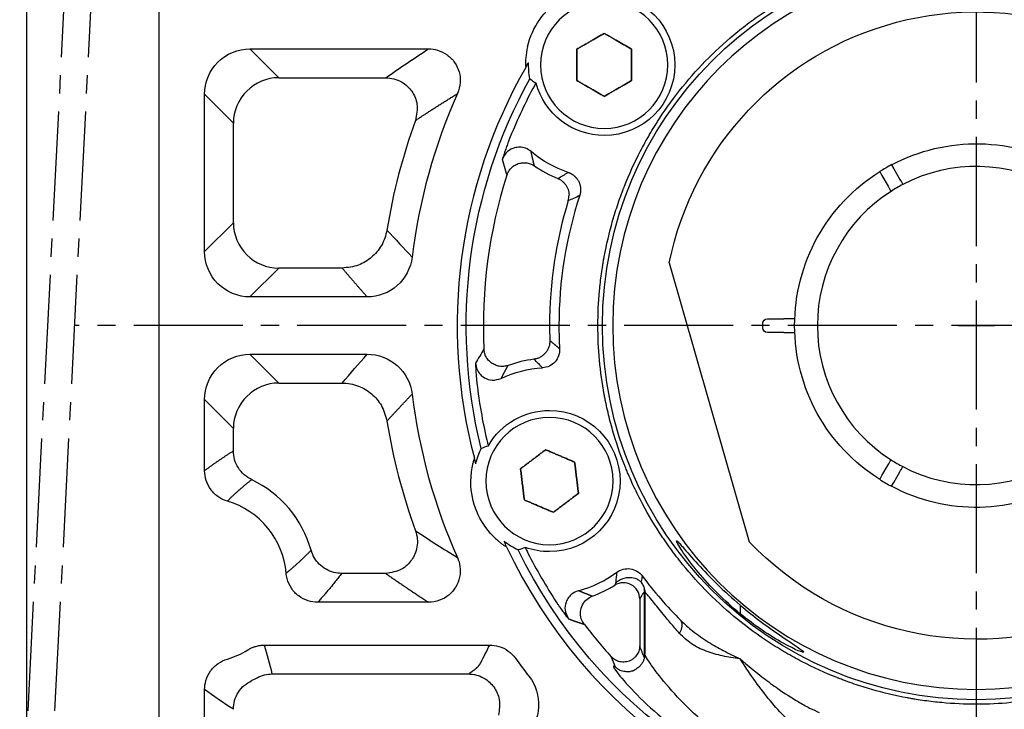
# Model space of a CAD drawing. Header units: millimetres. Extents: x 0 to 1136, y 0 to 802.
# Tile 4 of 19: x 67 to 175, y 435 to 511. Entities that reach past the tile are written whole.
import ezdxf

# ---------------------------------------------------------------- set-up
doc = ezdxf.new("R2010")
doc.units = ezdxf.units.MM
doc.linetypes.add('点画线', pattern=[18, 12, -2, 2, -2])
doc.layers.add('6文字层', color=3, linetype='Continuous')
doc.layers.add('7中心线层', color=7, linetype='点画线')
for name, color, linetype, lineweight in [('图框_外框线', 7, 'Continuous', 18), ('尺寸线', 7, 'Continuous', 25), ('粗实线', 7, 'Continuous', 40)]:
    doc.layers.add(name, color=color, linetype=linetype, lineweight=lineweight)
doc.styles.add('工程字', font='gbenor.shx', dxfattribs={"bigfont": 'gbcbig.shx'})
doc.dimstyles.new('DIMSTYLE_17', dxfattribs={"dimtxt": 8, "dimasz": 12, "dimexe": 0.18, "dimexo": 1, "dimgap": 1, "dimtad": 1, "dimtih": 1, "dimtoh": 1, "dimdec": 3, "dimdsep": 46, "dimtxsty": 'Standard', "dimblk": '_FILLED', "dimblk1": '_FILLED', "dimblk2": '_FILLED', "dimcen": 0.09, "dimadec": 0, "dimazin": 0, "dimtol": 1, "dimtp": 0.1, "dimtm": 0.1, "dimtfac": 0.7, "dimtdec": 3, "dimtofl": 0, "dimtmove": 0, "dimatfit": 3, "dimldrblk": '_FILLED', "dimfxl": 1, "dimtolj": 1, "dimarcsym": 0})
doc.dimstyles.new('ISO-25', dxfattribs={"dimtxt": 2.5, "dimasz": 2.5, "dimexe": 1.25, "dimexo": 0.625, "dimtad": 1, "dimtxsty": 'Standard', "dimcen": 2.5, "dimadec": 0, "dimazin": 0, "dimtfac": 1, "dimtmove": 0, "dimatfit": 3, "dimfxl": 1, "dimarcsym": 0})
doc.dimstyles.new('ISO-25-1', dxfattribs={"dimtxt": 11, "dimasz": 5, "dimexe": 1.25, "dimexo": 1, "dimgap": 2, "dimtad": 1, "dimtoh": 1, "dimtxsty": '工程字', "dimcen": 2, "dimadec": 0, "dimazin": 0, "dimtfac": 1, "dimtmove": 0, "dimatfit": 3, "dimfxl": 1, "dimarcsym": 0})

# ---------------------------------------------------------------- blocks, each defined once
blk = doc.blocks.new('*D101')
at = {"layer": '6文字层', "color": 0, "lineweight": -2}
for p, q in [((172.11, 474.9), (172.11, 478.9)), ((170.11, 476.9), (174.11, 476.9)), ((212.84, 343.12), (202.69, 376.45)), ((235.66, 343.12), (212.84, 343.12))]:
    blk.add_line(p, q, dxfattribs=at)
blk.add_arc((172.11, 476.9), 100, 243.4233, 287.6487, dxfattribs=at)
at = {"layer": '6文字层', "color": 0}
blk.add_solid([(203.49, 376.7), (201.89, 376.21), (201.23, 381.24)], dxfattribs=at)
at = {"layer": 'Defpoints', "color": 0}
for p in [(142.99, 572.57), (201.23, 381.24)]:
    blk.add_point(p, dxfattribs=at)
at = {"layer": '6文字层', "color": 0, "insert": (227.22, 347.87), "char_height": 7.5, "attachment_point": 5, "style": '工程字'}
blk.add_mtext('∅200', dxfattribs=at)
blk = doc.blocks.new('*D102')
at = {"layer": '6文字层', "color": 0, "lineweight": -2}
for p, q in [((85.97, 390.76), (80.99, 385.78)), ((172.11, 377.03), (172.11, 348.04))]:
    blk.add_line(p, q, dxfattribs=at)
blk.add_arc((172.11, 476.9), 127.61, 226.1225, 268.8775, dxfattribs=at)
at = {"layer": '6文字层', "color": 0}
for points in [[(83.95, 385.21), (83.37, 384.62), (81.87, 386.66)], [(169.61, 348.9), (169.61, 349.73), (172.11, 349.29)]]:
    blk.add_solid(points, dxfattribs=at)
at = {"layer": 'Defpoints', "color": 0}
for p in [(172.11, 576.15), (116.39, 421.18), (86.41, 391.2), (172.11, 377.65), (108.3, 366.38)]:
    blk.add_point(p, dxfattribs=at)
at = {"layer": '6文字层', "color": 0, "insert": (125.09, 363.39), "char_height": 7.5, "attachment_point": 5, "rotation": 337.5}
blk.add_mtext('45%%d', dxfattribs=at)
blk = doc.blocks.new('_FILLED')
at = {"color": 0, "linetype": 'ByBlock'}
blk.add_solid([(0, 0), (-1, 0.133), (-1, -0.133)], dxfattribs=at)
blk = doc.blocks.new('*D103')
at = {"layer": '6文字层', "color": 0, "lineweight": -2}
for p, q in [((282.04, 576.57), (261.75, 558.18)), ((307.02, 576.57), (282.04, 576.57)), ((172.02, 476.9), (172.2, 476.9)), ((172.11, 476.81), (172.11, 476.99))]:
    blk.add_line(p, q, dxfattribs=at)
at = {"layer": 'Defpoints', "color": 0}
for p in [(257.31, 554.15), (86.91, 399.66)]:
    blk.add_point(p, dxfattribs=at)
at = {"layer": '6文字层', "color": 0, "lineweight": -2, "xscale": 6, "yscale": 6, "zscale": 6, "rotation": 222.1976206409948}
blk.add_blockref('_FILLED', (257.31, 554.15), dxfattribs=at)
at = {"layer": '6文字层', "color": 0, "lineweight": 25, "insert": (295.42, 582.72), "char_height": 7.5, "attachment_point": 5, "style": '工程字'}
blk.add_mtext('\\A1;\\A1;{\\H1.375x;∅230}', dxfattribs=at)

msp = doc.modelspace()

# ---------------------------------------------------------------- linework, layer by layer
at = {"layer": '7中心线层'}
for p, q in [((172.1101, 377.653), (172.1101, 576.1485)), ((72.9213, 536.4021), (66.8118, 417.3994)), ((75.8867, 536.4021), (69.7772, 417.3994)), ((271.3579, 476.9008), (72.8623, 476.9008))]:
    msp.add_line(p, q, dxfattribs=at)
at = {"layer": '图框_外框线', "color": 3, "lineweight": 25}
msp.add_lwpolyline([(67.5431, 13.5086), (1121.2159, 13.5086), (1121.2159, 788.9037), (67.5431, 788.9037)], close=True, dxfattribs=at)
at = {"layer": '尺寸线'}
for p, q in [((92.1549, 507.3342), (95.3243, 504.1648)), ((92.1549, 507.3342), (111.8064, 507.3342)), ((95.3243, 504.1648), (107.1026, 504.1648)), ((90.3365, 499.177), (87.1671, 502.3463)), ((87.1671, 485.041), (87.1671, 502.3463)), ((90.3365, 488.2103), (90.3365, 499.177)), ((87.1671, 485.041), (90.3365, 488.2103)), ((95.3243, 483.2225), (92.1549, 480.0531)), ((102.3061, 483.2225), (95.3243, 483.2225)), ((105.0575, 480.0531), (92.1549, 480.0531)), ((126.1641, 476.9008), (125.134, 476.9008)), ((92.1563, 473.747), (95.3243, 470.579)), ((92.1563, 473.747), (105.0563, 473.747)), ((95.3243, 470.579), (102.3061, 470.579)), ((90.3365, 465.5912), (87.1685, 468.7592)), ((87.1685, 460.9381), (87.1685, 468.7592)), ((90.3365, 463.1107), (90.3365, 465.5912)), ((107.1026, 449.6367), (102.2488, 449.6367)), ((135.0562, 446.8246), (135.0562, 441.665)), ((135.5957, 440.5504), (135.5957, 447.5786)), ((135.6101, 447.4884), (135.6101, 440.7909)), ((111.8043, 446.4687), (99.6151, 446.4687)), ((146.1101, 446.1587), (146.1101, 445.2037)), ((93.7616, 441.7532), (118.5447, 441.7532)), ((94.6162, 438.5825), (116.1801, 438.5825)), ((87.1658, 417.4294), (87.1658, 436.8654))]:
    msp.add_line(p, q, dxfattribs=at)
at = {"layer": '尺寸线', "extrusion": (0, 0, -1)}
for centre, radius, start, end in [((-172.1101, 476.9008), 41.1549, 270, 90), ((-172.1101, 476.9008), 41.1549, 90, 270), ((-131.1525, 505.5796), 7.7689, 90, 270), ((-131.1525, 505.5796), 8.327, 349.479107, 1.80138), ((-172.1101, 476.9008), 56.1495, 346.074013, 28.925981), ((-131.1525, 505.5796), 7.7689, 270, 344.969098), ((-131.1525, 505.5796), 12.4759, 288.505721, 310.168526), ((-125.1255, 459.7998), 12.4759, 64.831468, 86.494273), ((-125.1255, 459.7998), 7.7689, 30.030897, 90), ((-125.1255, 459.7998), 7.7689, 90, 270), ((-125.1255, 459.7998), 8.327, 13.198614, 25.520887), ((-125.1255, 459.7998), 8.327, 294.479107, 306.80138), ((-172.1101, 476.9008), 56.1495, 276.074013, 333.925981), ((-125.1255, 459.7998), 7.7689, 270, 289.969098)]:
    msp.add_arc(centre, radius, start, end, dxfattribs=at)
at = {"layer": '尺寸线'}
for centre, radius, start, end in [((172.1101, 476.9008), 40.0213, 90, 270), ((172.1101, 476.9008), 40.0213, 270, 90), ((172.1101, 476.9008), 55.3372, 151.88314, 158.38165), ((172.1101, 476.9008), 62.557, 155.926317, 173.078141), ((172.1101, 476.9008), 65.7264, 159.913074, 170.796965), ((131.1525, 505.5796), 13.506, 235.341306, 247.74265), ((172.1101, 476.9008), 54.2574, 162.256595, 182.743411), ((172.1101, 476.9008), 45.9459, 161.825496, 180), ((172.1101, 476.9008), 46.9761, 162.985073, 180), ((172.1101, 476.9008), 46.9761, 180, 182.014933), ((172.1101, 476.9008), 45.9459, 180, 183.17451), ((125.1255, 459.7998), 13.506, 97.257356, 109.6587), ((172.1101, 476.9008), 55.3372, 186.618356, 193.116866), ((172.1101, 476.9008), 62.5584, 186.922871, 204.071901), ((172.1101, 476.9008), 65.7264, 189.203035, 200.086926), ((87.1101, 448.9008), 12.2264, 15.602266, 64.697149), ((87.1101, 448.9008), 9.0584, 4.84253, 73.569071), ((172.1101, 476.9008), 55.3372, 206.88314, 213.38165), ((125.1255, 459.7998), 12.4759, 284.831474, 306.494279), ((172.1101, 476.9008), 45.9459, 216.825496, 224.939509), ((125.1255, 459.7998), 13.516, 290.390807, 302.080719), ((172.1101, 476.9008), 54.2474, 217.271286, 222.20602), ((87.1101, 448.9008), 9.0557, 286.421884, 302.013315), ((172.1101, 476.9008), 62.5557, 215.804564, 218.077036), ((87.1101, 448.9008), 12.2264, 295.302851, 298.525807)]:
    msp.add_arc(centre, radius, start, end, dxfattribs=at)
for centre, major_axis, ratio, start_param, end_param in [((125.2803, 491.2314), (0.8567, -1.8072), 0.99749283, 0.8323967, 1.12908434), ((133.2587, 446.8246), (1.5749, -0.8715), 0.99419332, 0.50791206, 2.63368059), ((138.1733, 443.0356), (-1.3707, -1.4564), 0.51354562, 2.02100815, 3.08056158)]:
    msp.add_ellipse(centre, major_axis=major_axis, ratio=ratio, start_param=start_param, end_param=end_param, dxfattribs=at)
for points, degree, knots in [([(172.1101, 435.2466), (170.8363, 435.2466), (168.9335, 435.3335), (166.7274, 435.587), (165.6278, 435.7518), (165.0789, 435.8437), (164.8047, 435.8921), (164.6676, 435.9168), (164.6089, 435.9275), (164.5697, 435.9347), (164.5513, 435.9381), (163.2024, 436.1877), (161.2371, 436.6507), (158.9915, 437.3559), (157.8805, 437.7498), (157.328, 437.957), (157.0524, 438.0633), (156.9345, 438.1093), (156.8559, 438.1402), (156.8183, 438.155), (155.4688, 438.6892), (153.5547, 439.5609), (151.4071, 440.7435), (150.3547, 441.3761), (149.8338, 441.7028), (149.6117, 441.845), (149.4639, 441.9403), (149.3917, 441.9872), (146.9099, 443.6097), (144.6893, 445.4137), (141.6395, 448.4633), (140.2008, 450.0583), (138.673, 452.0418), (137.9468, 453.0643), (137.5931, 453.5832), (137.4436, 453.8072), (137.3443, 453.9569), (137.2938, 454.0336), (136.4755, 455.2852), (135.4147, 457.1013), (134.3425, 459.3061), (133.8477, 460.4299), (133.6107, 460.9972), (133.4947, 461.2822), (133.4456, 461.4046), (133.4129, 461.4863), (133.396, 461.5288), (132.8833, 462.8239), (132.2317, 464.735), (131.6365, 467.0122), (131.3802, 468.1628), (131.2623, 468.741), (131.2059, 469.0309), (131.1784, 469.176), (131.1667, 469.2382), (131.159, 469.2797), (131.1549, 469.3017), (130.6877, 471.8261), (130.4559, 474.3533), (130.4559, 478.1745), (130.5428, 480.0772), (130.7963, 482.2833), (130.9611, 483.3829), (131.053, 483.9319), (131.1014, 484.2062), (131.1261, 484.3432), (131.1369, 484.402), (131.1441, 484.4411), (131.1474, 484.4595), (131.3971, 485.8085), (131.86, 487.7737), (132.5652, 490.0193), (132.9591, 491.1303), (133.1664, 491.6829), (133.2726, 491.9584), (133.3186, 492.0763), (133.3495, 492.1549), (133.3643, 492.1926), (133.8986, 493.5421), (134.7702, 495.4562), (135.9528, 497.6038), (136.5855, 498.6562), (136.9121, 499.177), (137.0544, 499.3991), (137.1497, 499.5469), (137.1965, 499.6191), (138.819, 502.1009), (140.623, 504.3216), (143.6727, 507.3713), (145.2676, 508.81), (147.2511, 510.3378), (148.2736, 511.064), (148.7925, 511.4177), (149.0165, 511.5673), (149.1662, 511.6665), (149.2429, 511.717), (150.4945, 512.5353), (152.3106, 513.5961), (154.5154, 514.6683), (155.6392, 515.1631), (156.2065, 515.4002), (156.4915, 515.5161), (156.6139, 515.5653), (156.6956, 515.5979), (156.7381, 515.6148), (158.0333, 516.1276), (159.9443, 516.7791), (162.2216, 517.3743), (163.3721, 517.6307), (163.9503, 517.7486), (164.2402, 517.8049), (164.3853, 517.8324), (164.4475, 517.8441), (164.489, 517.8519), (164.511, 517.8559), (167.0354, 518.3231), (169.5627, 518.5549), (172.1101, 518.555)], 3, [0, 0, 0, 0, 0.03125, 0.046875, 0.0546875, 0.05859375, 0.06054688, 0.06152344, 0.06201172, 0.06201172, 0.0625, 0.0625, 0.09375, 0.109375, 0.1171875, 0.12109375, 0.12304688, 0.12402344, 0.12402344, 0.125, 0.125, 0.15625, 0.171875, 0.1796875, 0.18359375, 0.18554688, 0.18554688, 0.1875, 0.1875, 0.25, 0.25, 0.28125, 0.296875, 0.3046875, 0.30859375, 0.31054688, 0.31054688, 0.3125, 0.3125, 0.34375, 0.359375, 0.3671875, 0.37109375, 0.37304688, 0.37402344, 0.37402344, 0.375, 0.375, 0.40625, 0.421875, 0.4296875, 0.43359375, 0.43554688, 0.43652344, 0.43701172, 0.43701172, 0.4375, 0.4375, 0.5, 0.5, 0.53125, 0.546875, 0.5546875, 0.55859375, 0.56054688, 0.56152344, 0.56201172, 0.56201172, 0.5625, 0.5625, 0.59375, 0.609375, 0.6171875, 0.62109375, 0.62304688, 0.62402344, 0.62402344, 0.625, 0.625, 0.65625, 0.671875, 0.6796875, 0.68359375, 0.68554688, 0.68554688, 0.6875, 0.6875, 0.75, 0.75, 0.78125, 0.796875, 0.8046875, 0.80859375, 0.81054688, 0.81054688, 0.8125, 0.8125, 0.84375, 0.859375, 0.8671875, 0.87109375, 0.87304688, 0.87402344, 0.87402344, 0.875, 0.875, 0.90625, 0.921875, 0.9296875, 0.93359375, 0.93554688, 0.93652344, 0.93701172, 0.93701172, 0.9375, 0.9375, 1, 1, 1, 1]), ([(172.1101, 518.555), (173.3838, 518.555), (175.2865, 518.4681), (177.4926, 518.2145), (178.5923, 518.0497), (179.1412, 517.9578), (179.4155, 517.9095), (179.5526, 517.8847), (179.6113, 517.874), (179.6505, 517.8668), (179.6689, 517.8634), (181.0178, 517.6138), (182.9831, 517.1508), (185.2287, 516.4456), (186.3396, 516.0517), (186.8922, 515.8445), (187.1677, 515.7383), (187.2857, 515.6922), (187.3642, 515.6614), (187.4019, 515.6465), (188.7514, 515.1123), (190.6655, 514.2406), (192.8131, 513.0581), (193.8655, 512.4254), (194.3864, 512.0987), (194.6084, 511.9565), (194.7562, 511.8612), (194.8285, 511.8143), (197.3103, 510.1918), (199.5309, 508.3878), (202.5806, 505.3382), (204.0193, 503.7432), (205.5471, 501.7597), (206.2734, 500.7372), (206.627, 500.2184), (206.7766, 499.9943), (206.8759, 499.8446), (206.9263, 499.768), (207.7446, 498.5163), (208.8054, 496.7002), (209.8777, 494.4955), (210.3724, 493.3716), (210.6095, 492.8043), (210.7254, 492.5193), (210.7746, 492.3969), (210.8072, 492.3152), (210.8241, 492.2727), (211.3369, 490.9776), (211.9884, 489.0665), (212.5836, 486.7893), (212.84, 485.6388), (212.9579, 485.0605), (213.0142, 484.7706), (213.0418, 484.6255), (213.0534, 484.5633), (213.0612, 484.5218), (213.0653, 484.4999), (213.5324, 481.9754), (213.7642, 479.4482), (213.7643, 475.627), (213.6774, 473.7243), (213.4238, 471.5182), (213.259, 470.4186), (213.1671, 469.8696), (213.1188, 469.5954), (213.094, 469.4583), (213.0833, 469.3995), (213.0761, 469.3604), (213.0727, 469.342), (212.8231, 467.9931), (212.3601, 466.0278), (211.6549, 463.7822), (211.2611, 462.6712), (211.0538, 462.1186), (210.9476, 461.8431), (210.9015, 461.7252), (210.8707, 461.6466), (210.8559, 461.609), (210.3216, 460.2594), (209.4499, 458.3453), (208.2674, 456.1978), (207.6347, 455.1453), (207.308, 454.6245), (207.1658, 454.4024), (207.0705, 454.2546), (207.0236, 454.1824), (205.4011, 451.7006), (203.5971, 449.4799), (200.5475, 446.4302), (198.9525, 444.9915), (196.969, 443.4637), (195.9466, 442.7375), (195.4277, 442.3838), (195.2036, 442.2342), (195.0539, 442.135), (194.9773, 442.0845), (193.7256, 441.2662), (191.9095, 440.2054), (189.7048, 439.1332), (188.5809, 438.6384), (188.0136, 438.4013), (187.7287, 438.2854), (187.6062, 438.2363), (187.5245, 438.2036), (187.482, 438.1867), (186.1869, 437.674), (184.2758, 437.0224), (181.9986, 436.4272), (180.8481, 436.1708), (180.2698, 436.053), (179.98, 435.9966), (179.8348, 435.9691), (179.7726, 435.9574), (179.7311, 435.9497), (179.7092, 435.9456), (177.1845, 435.4784), (174.658, 435.2466), (172.1101, 435.2466)], 3, [0, 0, 0, 0, 0.03125, 0.046875, 0.0546875, 0.05859375, 0.06054688, 0.06152344, 0.06201172, 0.06201172, 0.0625, 0.0625, 0.09375, 0.109375, 0.1171875, 0.12109375, 0.12304688, 0.12402344, 0.12402344, 0.125, 0.125, 0.15625, 0.171875, 0.1796875, 0.18359375, 0.18554688, 0.18554688, 0.1875, 0.1875, 0.25, 0.25, 0.28125, 0.296875, 0.3046875, 0.30859375, 0.31054688, 0.31054688, 0.3125, 0.3125, 0.34375, 0.359375, 0.3671875, 0.37109375, 0.37304688, 0.37402344, 0.37402344, 0.375, 0.375, 0.40625, 0.421875, 0.4296875, 0.43359375, 0.43554688, 0.43652344, 0.43701172, 0.43701172, 0.4375, 0.4375, 0.5, 0.5, 0.53125, 0.546875, 0.5546875, 0.55859375, 0.56054688, 0.56152344, 0.56201172, 0.56201172, 0.5625, 0.5625, 0.59375, 0.609375, 0.6171875, 0.62109375, 0.62304688, 0.62402344, 0.62402344, 0.625, 0.625, 0.65625, 0.671875, 0.6796875, 0.68359375, 0.68554688, 0.68554688, 0.6875, 0.6875, 0.75, 0.75, 0.78125, 0.796875, 0.8046875, 0.80859375, 0.81054688, 0.81054688, 0.8125, 0.8125, 0.84375, 0.859375, 0.8671875, 0.87109375, 0.87304688, 0.87402344, 0.87402344, 0.875, 0.875, 0.90625, 0.921875, 0.9296875, 0.93359375, 0.93554688, 0.93652344, 0.93701172, 0.93701172, 0.9375, 0.9375, 1, 1, 1, 1]), ([(87.1671, 502.3463), (87.1676, 503.6646), (87.7012, 504.9557), (89.5418, 506.7979), (90.8366, 507.3336), (92.1549, 507.3342)], 3, [0, 0, 0, 0, 0.5, 0.5, 1, 1, 1, 1]), ([(111.8064, 507.3342), (112.1379, 507.335), (112.4727, 507.2888), (113.1739, 507.0882), (113.5429, 506.9103), (114.1826, 506.4508), (114.4638, 506.1651), (114.9071, 505.5282), (115.0764, 505.1688), (115.2835, 504.4239), (115.3241, 504.0284), (115.2721, 503.2229), (115.1667, 502.802), (114.9942, 502.4185)], 3, [0, 0, 0, 0, 0.14281783, 0.14281783, 0.31501987, 0.31501987, 0.4834917, 0.4834917, 0.65050325, 0.65050325, 0.81770522, 0.81770522, 1, 1, 1, 1]), ([(95.3243, 504.1648), (94.0151, 504.1622), (92.7226, 503.6241), (90.8772, 501.7786), (90.339, 500.4862), (90.3365, 499.177)], 3, [0, 0, 0, 0, 0.5, 0.5, 1, 1, 1, 1]), ([(107.1026, 504.1648), (107.4067, 504.1405), (108.0077, 504.0926), (108.8235, 503.742), (109.4824, 503.2576), (110.1531, 502.4788), (110.7224, 501.1772), (110.5009, 500.07), (110.3817, 499.4742)], 3, [0, 0, 0, 0, 0.13680818, 0.27031895, 0.39376181, 0.50201037, 0.73203405, 1, 1, 1, 1]), ([(123.6485, 503.5653), (123.6439, 503.5699), (123.6423, 503.561), (123.6324, 503.5476), (123.6232, 503.5353), (123.6107, 503.5166), (123.5762, 503.4625), (123.552, 503.4225), (123.4908, 503.3187), (123.4514, 503.2497), (123.3761, 503.1144), (123.3393, 503.0469), (123.3033, 502.9796)], 3, [0, 0, 0, 0, 0.14083102, 0.14083102, 0.14083102, 0.28058014, 0.28058014, 0.47659548, 0.47659548, 0.75059089, 0.75059089, 1, 1, 1, 1]), ([(120.6658, 497.2873), (120.6612, 497.2766), (120.652, 497.255), (120.6347, 497.2103), (120.6029, 497.13), (120.5382, 496.9625), (120.4141, 496.6326), (120.2541, 496.1757), (120.0873, 495.6678), (119.9837, 495.3429), (119.9318, 495.1803)], 3, [0, 0, 0, 0, 0.01409946, 0.02866944, 0.05832294, 0.11953606, 0.24839008, 0.49579043, 0.74753585, 1, 1, 1, 1]), ([(123.1051, 496.0461), (122.9106, 496.1797), (122.5327, 496.4393), (121.8798, 496.5508), (121.1797, 496.4649), (120.4007, 496.0691), (120.0962, 495.492), (119.9318, 495.1803)], 3, [0, 0, 0, 0, 0.18244571, 0.35446406, 0.50174627, 0.73092512, 1, 1, 1, 1]), ([(90.3365, 488.2103), (90.339, 486.9011), (90.8772, 485.6087), (92.7226, 483.7632), (94.0151, 483.2251), (95.3243, 483.2225)], 3, [0, 0, 0, 0, 0.5, 0.5, 1, 1, 1, 1]), ([(107.2297, 487.4126), (107.1644, 487.1139), (107.0348, 486.5208), (106.6457, 485.7067), (106.1484, 484.9955), (105.3513, 484.1978), (104.0876, 483.4134), (102.9141, 483.2876), (102.3061, 483.2225)], 3, [0, 0, 0, 0, 0.13053403, 0.25917187, 0.38317354, 0.5002109, 0.74109956, 1, 1, 1, 1]), ([(92.1549, 480.0531), (90.8366, 480.0537), (89.5455, 480.5872), (87.7034, 482.4278), (87.1676, 483.7227), (87.1671, 485.041)], 3, [0, 0, 0, 0, 0.5, 0.5, 1, 1, 1, 1]), ([(110.009, 484.4399), (109.8626, 483.2358), (109.26, 482.0908), (107.4646, 480.5056), (106.2704, 480.0534), (105.0575, 480.0531)], 3, [0, 0, 0, 0, 0.5, 0.5, 1, 1, 1, 1]), ([(87.1685, 468.7592), (87.1689, 470.0775), (87.7025, 471.3686), (89.5431, 473.2108), (90.838, 473.7465), (92.1563, 473.747)], 3, [0, 0, 0, 0, 0.5, 0.5, 1, 1, 1, 1]), ([(105.0563, 473.747), (106.2732, 473.7468), (107.4615, 473.2986), (109.2714, 471.696), (109.8609, 470.5683), (110.0078, 469.3604)], 3, [0, 0, 0, 0, 0.5, 0.5, 1, 1, 1, 1]), ([(126.2346, 474.3564), (126.2642, 473.8353), (126.0792, 473.3044), (125.3882, 472.5283), (124.8836, 472.2835), (124.3626, 472.2523)], 3, [0, 0, 0, 0, 0.5, 0.5, 1, 1, 1, 1]), ([(116.9787, 472.7488), (116.9867, 472.5783), (117.0026, 472.2377), (117.0324, 471.7039), (117.0684, 471.2212), (117.1034, 470.8704), (117.1224, 470.6919), (117.1322, 470.606), (117.1374, 470.5584), (117.1406, 470.5351), (117.1423, 470.5236)], 3, [0, 0, 0, 0, 0.25246499, 0.50420984, 0.75160905, 0.88045379, 0.94166798, 0.97132303, 0.98589454, 1, 1, 1, 1]), ([(116.9787, 472.7488), (117.0197, 472.5161), (117.0993, 472.0644), (117.4773, 471.5207), (118.0291, 471.0814), (118.8572, 470.8029), (119.4825, 470.9902), (119.8197, 471.0912)], 3, [0, 0, 0, 0, 0.18269562, 0.35467239, 0.50160342, 0.73118711, 1, 1, 1, 1]), ([(95.3243, 470.579), (94.0151, 470.5765), (92.7226, 470.0383), (90.8772, 468.1928), (90.339, 466.9004), (90.3365, 465.5912)], 3, [0, 0, 0, 0, 0.5, 0.5, 1, 1, 1, 1]), ([(102.3061, 470.579), (102.6118, 470.5623), (103.2187, 470.5291), (104.0854, 470.2747), (104.8677, 469.8966), (105.7822, 469.2368), (106.7571, 468.1151), (107.0685, 466.978), (107.2297, 466.3889)], 3, [0, 0, 0, 0, 0.13068396, 0.25946844, 0.38360608, 0.50076276, 0.7413731, 1, 1, 1, 1]), ([(118.2167, 464.3426), (118.2401, 464.2421), (118.2651, 464.1403), (118.3067, 463.9791), (118.3242, 463.9144), (118.3519, 463.8172), (118.3631, 463.7799), (118.3802, 463.7278), (118.3868, 463.7096), (118.392, 463.6985), (118.3954, 463.6945), (118.3935, 463.6818), (118.3989, 463.6877)], 3, [0, 0, 0, 0, 0.33955839, 0.33955839, 0.58034382, 0.58034382, 0.7562408, 0.7562408, 0.89660671, 0.89660671, 0.89660671, 1, 1, 1, 1]), ([(92.3357, 459.9542), (92.0559, 460.1155), (91.4849, 460.4448), (90.8439, 461.2206), (90.4165, 462.1317), (90.3628, 462.7887), (90.3365, 463.1107)], 3, [0, 0, 0, 0, 0.24496542, 0.4999776, 0.75500099, 1, 1, 1, 1]), ([(89.6723, 457.5892), (89.3398, 457.6871), (89.0185, 457.8361), (88.4017, 458.2435), (88.107, 458.5199), (87.6365, 459.1434), (87.453, 459.4982), (87.2249, 460.2119), (87.1683, 460.5771), (87.1685, 460.9381)], 3, [0, 0, 0, 0, 0.23238354, 0.23238354, 0.49652958, 0.49652958, 0.75777284, 0.75777284, 1, 1, 1, 1]), ([(110.3817, 454.3273), (110.4633, 454.0335), (110.6246, 453.453), (110.5758, 452.5669), (110.3476, 451.7823), (109.8471, 450.8847), (108.8201, 449.9019), (107.7034, 449.7295), (107.1026, 449.6367)], 3, [0, 0, 0, 0, 0.13674885, 0.27017706, 0.3935147, 0.50163951, 0.7318915, 1, 1, 1, 1]), ([(110.3817, 454.3273), (111.1444, 453.8259), (112.6411, 452.842), (114.2186, 451.8639), (114.9921, 451.3843)], 3, [0, 0, 0, 0, 0.50959778, 1, 1, 1, 1]), ([(146.1101, 445.2038), (144.3474, 446.6497), (142.7732, 448.2433), (140.877, 450.5115), (140.3192, 451.2503), (139.4518, 452.5116), (139.1463, 453.0291), (139.0799, 453.3245), (139.3478, 453.0472), (140.2227, 452.0467), (140.8085, 451.3638), (142.7609, 449.224), (144.3713, 447.6292), (146.1101, 446.1587)], 3, [0, 0, 0, 0, 0.25, 0.25, 0.375, 0.375, 0.5, 0.5, 0.625, 0.625, 0.75, 0.75, 1, 1, 1, 1]), ([(102.2488, 449.6367), (101.9572, 449.6586), (101.3587, 449.7035), (100.505, 450.061), (99.7634, 450.624), (99.1896, 451.35), (98.9854, 451.9142), (98.886, 452.1891)], 3, [0, 0, 0, 0, 0.19322447, 0.39656065, 0.60349982, 0.80681583, 1, 1, 1, 1]), ([(122.4714, 452.4975), (122.4649, 452.4964), (122.4713, 452.49), (122.4766, 452.4741), (122.4814, 452.4596), (122.4896, 452.4386), (122.5141, 452.3793), (122.533, 452.3365), (122.5829, 452.2268), (122.6168, 452.1551), (122.6845, 452.0157), (122.7186, 451.9468), (122.7531, 451.8788)], 3, [0, 0, 0, 0, 0.14083102, 0.14083102, 0.14083102, 0.28058013, 0.28058013, 0.47659547, 0.47659547, 0.75059089, 0.75059089, 1, 1, 1, 1]), ([(114.9921, 451.3843), (115.1302, 451.0774), (115.2254, 450.7477), (115.3259, 450.0204), (115.3123, 449.611), (115.1504, 448.8404), (115.0028, 448.4678), (114.5994, 447.8052), (114.3391, 447.5052), (113.7416, 447.0148), (113.3962, 446.8179), (112.6427, 446.5414), (112.2203, 446.4677), (111.8043, 446.4687)], 3, [0, 0, 0, 0, 0.14499539, 0.14499539, 0.31718517, 0.31718517, 0.48558865, 0.48558865, 0.65255416, 0.65255416, 0.81975663, 0.81975663, 1, 1, 1, 1]), ([(132.5454, 449.7702), (132.9646, 450.0812), (133.5084, 450.218), (134.5367, 450.0676), (135.0197, 449.7799), (135.332, 449.3617)], 3, [0, 0, 0, 0, 0.5, 0.5, 1, 1, 1, 1]), ([(99.6151, 446.4687), (99.2636, 446.4686), (98.9082, 446.5221), (98.1966, 446.7423), (97.8356, 446.9256), (97.2085, 447.3938), (96.9328, 447.6841), (96.5013, 448.3278), (96.3386, 448.6893), (96.2402, 449.0624), (96.1882, 449.2596), (96.1533, 449.4622), (96.1361, 449.6654)], 3, [0, 0, 0, 0, 0.20367038, 0.20367038, 0.43241005, 0.43241005, 0.65853553, 0.65853553, 0.88268758, 0.88268758, 0.88268758, 1, 1, 1, 1]), ([(132.4518, 448.6573), (132.5948, 448.7577), (133.0506, 449.0779), (133.7582, 449.2464), (134.4274, 449.1683), (134.8885, 448.966), (135.1061, 448.7653), (135.2045, 448.6746)], 3, [0, 0, 0, 0, 0.15699839, 0.50066137, 0.75033252, 0.88704128, 1, 1, 1, 1]), ([(135.2045, 448.6746), (135.2112, 448.6622), (135.2251, 448.6367), (135.3351, 448.4829), (135.4538, 448.272), (135.5175, 448.0703), (135.5599, 447.9361)], 3, [0, 0, 0, 0, 0.1184525, 0.24417514, 0.49696354, 1, 1, 1, 1]), ([(128.319, 447.7395), (128.098, 447.6569), (127.6686, 447.4962), (127.2028, 447.0254), (126.8716, 446.4026), (126.749, 445.5374), (127.0471, 444.957), (127.2082, 444.6435)], 3, [0, 0, 0, 0, 0.18244348, 0.35446228, 0.5017482, 0.73092424, 1, 1, 1, 1]), ([(128.9412, 444.0491), (128.8213, 444.2465), (128.5677, 444.6636), (128.4956, 445.4376), (128.7155, 446.1959), (129.1904, 446.8113), (129.6278, 447.0281), (129.8347, 447.1307)], 3, [0, 0, 0, 0, 0.18574371, 0.39255373, 0.60746531, 0.81426889, 1, 1, 1, 1]), ([(135.5957, 447.5786), (135.5846, 447.5776), (135.565, 447.5702), (135.5371, 447.5513), (135.5219, 447.5392), (135.514, 447.5325), (135.5105, 447.5295), (135.507, 447.5264), (135.5036, 447.5234), (135.5002, 447.5203), (135.4967, 447.5173), (135.4921, 447.5131), (135.4706, 447.4918), (135.4439, 447.4616), (135.4321, 447.4476), (135.4242, 447.438), (135.4202, 447.4331), (135.3503, 447.3457), (135.2905, 447.2548), (135.2369, 447.1553)], 3, [0, 0, 0, 0, 0.125, 0.1875, 0.21875, 0.234375, 0.2421875, 0.24609375, 0.24804687, 0.24804687, 0.25, 0.25, 0.375, 0.4375, 0.46875, 0.46875, 0.5, 0.5, 1, 1, 1, 1]), ([(139.4432, 443.0356), (139.1033, 443.4203), (138.5992, 443.9909), (137.9085, 444.8335), (137.3439, 445.5156), (136.6877, 446.3358), (136.1094, 447.046), (135.6879, 447.5285), (135.6353, 447.5014), (135.6101, 447.4884)], 3, [0, 0, 0, 0, 0.16884012, 0.25040992, 0.38255357, 0.49989183, 0.68307319, 0.84820872, 1, 1, 1, 1]), ([(125.9032, 446.4533), (125.9093, 446.4435), (125.9217, 446.4235), (125.9484, 446.3837), (125.996, 446.3116), (126.096, 446.1625), (126.2951, 445.8715), (126.5777, 445.4785), (126.898, 445.0505), (127.1047, 444.7793), (127.2082, 444.6435)], 3, [0, 0, 0, 0, 0.01409226, 0.02866102, 0.0583126, 0.11952424, 0.24838551, 0.49578832, 0.74753551, 1, 1, 1, 1]), ([(146.1101, 446.1587), (147.6733, 444.8366), (149.3222, 443.6331), (152.0689, 441.766), (153.0567, 441.1469), (153.1591, 440.8517), (152.2324, 441.1966), (149.4307, 442.7463), (147.6978, 443.9015), (146.1101, 445.2038)], 3, [0, 0, 0, 0, 0.25, 0.25, 0.5, 0.5, 0.75, 0.75, 1, 1, 1, 1]), ([(139.5871, 444.4464), (140.0038, 444.0633), (140.9506, 443.1929), (142.5332, 442.1148), (144.3009, 441.0994), (145.4862, 440.5341), (146.1101, 440.2366)], 3, [0, 0, 0, 0, 0.21999173, 0.49984519, 0.73676486, 1, 1, 1, 1]), ([(146.1101, 440.2366), (145.7728, 440.2841), (145.1222, 440.3758), (143.8451, 440.6169), (142.3292, 441.0479), (140.6901, 441.8408), (139.8585, 442.6377), (139.4432, 443.0356)], 3, [0, 0, 0, 0, 0.13012062, 0.25091489, 0.50056144, 0.75063991, 1, 1, 1, 1]), ([(91.9107, 441.2222), (92.0477, 441.3079), (92.191, 441.3843), (92.4861, 441.5162), (92.6386, 441.5719), (92.9492, 441.6615), (93.1081, 441.6955), (93.4314, 441.7416), (93.5967, 441.7532), (93.7616, 441.7532)], 3, [0, 0, 0, 0, 0.24871974, 0.24871974, 0.49744438, 0.49744438, 0.74621443, 0.74621443, 1, 1, 1, 1]), ([(118.5447, 441.7532), (118.8778, 441.7533), (119.2144, 441.7051), (119.9092, 441.5005), (120.2705, 441.3233), (120.8893, 440.8764), (121.1588, 440.6062), (121.3763, 440.3043)], 3, [0, 0, 0, 0, 0.30313874, 0.30313874, 0.66054056, 0.66054056, 1, 1, 1, 1]), ([(87.1658, 436.8654), (87.1657, 437.202), (87.2147, 437.542), (87.422, 438.241), (87.6005, 438.6035), (88.0601, 439.2353), (88.3462, 439.5143), (88.971, 439.9461), (89.3143, 440.1097), (89.6702, 440.2145)], 3, [0, 0, 0, 0, 0.22546543, 0.22546543, 0.48959493, 0.48959493, 0.75091614, 0.75091614, 1, 1, 1, 1]), ([(135.6482, 440.6615), (135.6382, 440.5891), (135.5983, 440.4266), (135.5066, 440.1222), (135.3635, 439.8198), (135.1736, 439.5448), (134.9659, 439.3286), (134.766, 439.1701), (134.585, 439.0565), (134.4734, 438.9946), (134.4025, 438.9557), (134.3319, 438.9235), (134.2515, 438.8933), (134.1208, 438.8544), (133.9294, 438.8204), (133.6827, 438.8088), (133.4095, 438.8304), (133.135, 438.8872), (132.9184, 438.963), (132.8341, 439.0044), (132.8085, 439.0222)], 3, [0, 0, 0, 0, 0.09861993, 0.18130768, 0.25090453, 0.3103076, 0.36208391, 0.4058854, 0.44254337, 0.47463809, 0.48948524, 0.50335847, 0.51767239, 0.53375195, 0.57462927, 0.6306268, 0.70392777, 0.79615755, 0.9090274, 1, 1, 1, 1]), ([(155.6281, 425.9079), (155.0393, 426.0275), (154.1919, 426.2577), (152.1714, 426.9771), (150.9944, 427.4706), (148.5622, 428.6917), (147.2905, 429.4282), (144.8517, 431.0494), (143.6645, 431.9459), (141.4781, 433.791), (140.4595, 434.7555), (138.6638, 436.6242), (137.8613, 437.5554), (136.5713, 439.1908), (136.0681, 439.914), (135.7324, 440.4869), (135.6778, 440.5911), (135.6454, 440.6683)], 3, [0, 0, 0, 0, 0.13723004, 0.13723004, 0.27446008, 0.27446008, 0.41169012, 0.41169012, 0.54892015, 0.54892015, 0.68615019, 0.68615019, 0.82338023, 0.82338023, 0.96061027, 0.96061027, 1, 1, 1, 1]), ([(146.1101, 440.2366), (146.9469, 439.5266), (148.2951, 438.3827), (150.438, 436.8253), (152.1469, 435.7163), (153.6699, 434.8555), (154.4522, 434.4989), (154.7994, 434.3406)], 3, [0, 0, 0, 0, 0.3103448, 0.50002332, 0.75013893, 0.8891038, 1, 1, 1, 1]), ([(152.7768, 432.4905), (152.6223, 432.5808), (152.3023, 432.7679), (151.6746, 433.2477), (150.6124, 434.2346), (149.1828, 435.87), (147.5829, 437.9947), (146.6013, 439.489), (146.1101, 440.2366)], 3, [0, 0, 0, 0, 0.06067956, 0.1256159, 0.25082118, 0.49978375, 0.74972479, 1, 1, 1, 1]), ([(116.1801, 438.5825), (116.7087, 438.9014), (117.0432, 439.1917), (117.4078, 439.5082), (117.5558, 439.8026)], 2, [0, 0, 0, 0.5, 0.5, 1, 1, 1]), ([(132.3666, 439.3719), (132.226, 439.4643), (132.1545, 439.4831), (132.1521, 439.3655), (132.2381, 439.2096), (132.7249, 438.52), (133.3485, 437.7715), (134.9453, 436.0782), (135.9379, 435.1135), (138.1579, 433.1774), (139.4166, 432.1779), (142.1178, 430.2653), (143.5843, 429.3357), (146.5961, 427.6539), (148.1664, 426.8895), (151.1693, 425.6207), (152.6223, 425.1073), (155.1164, 424.3569), (156.1624, 424.1155), (156.8889, 423.9885)], 3, [0, 0, 0, 0, 0.05662819, 0.05662819, 0.11951965, 0.11951965, 0.24530255, 0.24530255, 0.37108546, 0.37108546, 0.49686837, 0.49686837, 0.62265128, 0.62265128, 0.74843418, 0.74843418, 0.87421709, 0.87421709, 1, 1, 1, 1]), ([(132.8175, 439.0118), (132.7608, 439.0441), (132.598, 439.1481), (132.4587, 439.2827), (132.3666, 439.3719)], 3, [0, 0, 0, 0, 0.33824662, 1, 1, 1, 1]), ([(90.3365, 434.6908), (90.3628, 435.0128), (90.4165, 435.6698), (90.8439, 436.5809), (91.4849, 437.3567), (92.0559, 437.686), (92.3357, 437.8474)], 3, [0, 0, 0, 0, 0.24499896, 0.50002233, 0.75503453, 1, 1, 1, 1]), ([(92.9489, 438.1586), (93.2135, 438.2813), (93.7429, 438.5266), (94.3251, 438.5638), (94.6162, 438.5825)], 3, [0, 0, 0, 0, 0.49999326, 1, 1, 1, 1]), ([(116.1801, 438.5825), (116.4818, 438.5584), (117.0742, 438.5112), (117.875, 438.1709), (118.5177, 437.7085), (119.1896, 436.9573), (119.7717, 435.706), (119.5999, 434.6204), (119.5095, 434.0489)], 3, [0, 0, 0, 0, 0.13920522, 0.27341385, 0.39593505, 0.5019763, 0.73779974, 1, 1, 1, 1]), ([(122.8673, 438.3214), (123.6176, 437.3633), (123.9976, 436.1514), (123.8522, 433.7385), (123.3282, 432.579), (122.4679, 431.7184)], 3, [0, 0, 0, 0, 0.5, 0.5, 1, 1, 1, 1])]:
    msp.add_open_spline(points, degree=degree, knots=knots, dxfattribs=at)
for points, degree in [([(131.1525, 509.0446), (128.1525, 507.3125)], 1), ([(128.1525, 507.3125), (131.1525, 509.0446)], 1), ([(131.1525, 509.0446), (134.1525, 507.3125)], 1), ([(134.1525, 507.3125), (131.1525, 509.0446)], 1), ([(107.1026, 504.1648), (108.6705, 505.2609), (110.2384, 506.3174), (111.8064, 507.3342)], 3), ([(128.1525, 507.3125), (128.1525, 503.8467)], 1), ([(128.1525, 503.8467), (128.1525, 507.3125)], 1), ([(134.1525, 503.8467), (134.1525, 507.3125)], 1), ([(134.1525, 507.3125), (134.1525, 503.8467)], 1), ([(122.5157, 505.3001), (122.6203, 505.4805), (122.725, 505.6609), (122.8296, 505.8413)], 3), ([(122.9655, 504.0591), (123.1873, 503.8834), (123.4154, 503.7188), (123.6494, 503.5648)], 3), ([(128.1525, 503.8467), (131.1525, 502.1146)], 1), ([(131.1525, 502.1146), (128.1525, 503.8467)], 1), ([(134.1525, 503.8467), (131.1525, 502.1146)], 1), ([(131.1525, 502.1146), (134.1525, 503.8467)], 1), ([(126.0368, 493.0798), (126.4221, 493.3028), (126.8074, 493.5258), (127.1926, 493.7488)], 3), ([(127.1902, 490.647), (127.6065, 490.8339), (128.0281, 491.0281), (128.4563, 491.2319)], 3), ([(107.2297, 487.4126), (108.1614, 486.3942), (109.088, 485.4033), (110.009, 484.4399)], 3), ([(102.3061, 470.579), (103.2229, 471.6562), (104.1396, 472.7122), (105.0563, 473.747)], 3), ([(117.9149, 474.3038), (117.5949, 473.8068), (117.2822, 473.2901), (116.9787, 472.7488)], 3), ([(124.3626, 472.2523), (124.0481, 472.5674), (123.7337, 472.8825), (123.4193, 473.1976)], 3), ([(117.6109, 463.3874), (117.8707, 463.4997), (118.1337, 463.5997), (118.3995, 463.6878)], 3), ([(124.7054, 463.2387), (121.9371, 461.1564)], 1), ([(121.9371, 461.1564), (124.7054, 463.2387)], 1), ([(127.8946, 461.8818), (124.7054, 463.2387)], 1), ([(124.7054, 463.2387), (127.8946, 461.8818)], 1), ([(117.0184, 461.701), (116.9641, 461.9024), (116.9097, 462.1037), (116.8553, 462.3051)], 3), ([(127.8946, 461.8818), (128.3138, 458.4431)], 1), ([(128.3138, 458.4431), (127.8946, 461.8818)], 1), ([(122.3563, 457.7177), (121.9371, 461.1564)], 1), ([(121.9371, 461.1564), (122.3563, 457.7177)], 1), ([(128.3138, 458.4431), (125.5455, 456.3608)], 1), ([(125.5455, 456.3608), (128.3138, 458.4431)], 1), ([(125.5455, 456.3608), (122.3563, 457.7177)], 1), ([(122.3563, 457.7177), (125.5455, 456.3608)], 1), ([(120.4006, 452.5646), (120.3128, 452.7538), (120.225, 452.943), (120.1372, 453.1322)], 3), ([(122.4723, 452.498), (122.212, 452.3946), (121.9463, 452.3022), (121.6751, 452.2213)], 3), ([(132.4518, 448.6573), (132.4882, 449.0367), (132.5194, 449.4077), (132.5454, 449.7702)], 3), ([(102.2488, 449.6367), (100.932, 447.9018), (99.6151, 446.4687)], 2), ([(135.2045, 448.6746), (135.2107, 448.695), (135.217, 448.7155), (135.2232, 448.736)], 3), ([(135.332, 449.3617), (135.2957, 449.1531), (135.2595, 448.9446), (135.2232, 448.736)], 3), ([(132.304, 448.3476), (132.354, 448.451), (132.4033, 448.5542), (132.4518, 448.6573)], 3), ([(135.5598, 447.936), (135.5836, 447.8187), (135.5957, 447.6983), (135.5957, 447.5786)], 3), ([(135.6103, 447.4884), (135.6103, 447.6386), (135.5933, 447.7897), (135.5599, 447.9361)], 3), ([(135.5722, 447.8741), (135.6715, 447.5079)], 1), ([(135.2369, 447.1553), (135.1774, 447.0451), (135.1172, 446.9348), (135.0562, 446.8246)], 3), ([(94.6162, 438.5825), (94.3476, 439.6394), (94.0647, 440.6963), (93.7616, 441.7532)], 3), ([(117.5558, 439.8026), (117.8854, 440.4588), (118.215, 441.1089), (118.5447, 441.7532)], 3), ([(135.5688, 440.3609), (135.3979, 440.7879), (135.227, 441.2224), (135.0562, 441.665)], 3), ([(131.9272, 440.4574), (132.0716, 440.0953), (132.2181, 439.7335), (132.3666, 439.3719)], 3), ([(135.5689, 440.3609), (135.5671, 440.348), (135.5652, 440.3351), (135.5633, 440.3222)], 3), ([(135.5688, 440.3605), (135.5777, 440.4277), (135.5867, 440.4915), (135.5957, 440.5504)], 3), ([(135.5957, 440.5504), (135.6053, 440.6303), (135.6101, 440.7105), (135.6101, 440.7909)], 3), ([(135.6454, 440.6683), (135.6221, 440.7235), (135.6101, 440.7649), (135.6101, 440.7909)], 3), ([(90.3365, 434.6908), (89.192, 435.4157), (88.1351, 436.1406), (87.1658, 436.8654)], 3)]:
    msp.add_open_spline(points, degree=degree, dxfattribs=at)
for points, weights, degree in [([(110.3817, 499.4742), (111.8672, 500.4594), (113.4009, 501.4411), (114.9942, 502.4185)], [0.999999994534, 0.99999999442, 0.999999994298, 0.999999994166], 3), ([(123.4718, 494.4701), (123.335, 494.9822), (123.2118, 495.5068), (123.1051, 496.0461)], [0.999999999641, 0.999999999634, 0.999999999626, 0.999999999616], 3), ([(119.9318, 495.1803), (120.0849, 494.5789), (120.2532, 493.9989), (120.4337, 493.4359)], [0.999999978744, 0.99999997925, 0.999999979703, 0.999999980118], 3), ([(120.4337, 493.4359), (121.2604, 495.987), (123.4718, 494.4701)], [1, 0.596899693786, 1], 2), ([(126.0368, 493.0798), (127.2736, 492.5701), (127.2762, 491.2314)], [1, 0.794211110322, 0.913617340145], 2), ([(102.3061, 483.2225), (103.2052, 482.166), (104.1217, 481.1095), (105.0575, 480.0531)], [0.999999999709, 0.999999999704, 0.999999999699, 0.999999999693], 3), ([(125.163, 475.2491), (125.2224, 473.4318), (123.4193, 473.1976)], [1, 0.739546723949, 1], 2), ([(126.2346, 474.3564), (125.8737, 474.664), (125.5168, 474.9608), (125.163, 475.2491)], [0.99999999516, 0.99999999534, 0.999999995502, 0.999999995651], 3), ([(120.5818, 472.5186), (118.0532, 471.6258), (117.9149, 474.3038)], [1, 0.596899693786, 1], 2), ([(119.8197, 471.0912), (120.0624, 471.5846), (120.3171, 472.0593), (120.5818, 472.5186)], [0.999999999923, 0.999999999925, 0.999999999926, 0.999999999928], 3), ([(107.2297, 466.3889), (108.1386, 467.3824), (109.064, 468.3731), (110.0078, 469.3604)], [0.999999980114, 0.99999997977, 0.999999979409, 0.999999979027], 3), ([(90.3365, 463.1107), (89.2803, 462.4417), (88.2242, 461.7275), (87.1685, 460.9381)], [0.999999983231, 0.999999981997, 0.999999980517, 0.999999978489], 3), ([(89.6723, 457.5892), (90.5174, 458.4407), (91.4138, 459.2217), (92.3357, 459.9542)], [0.999999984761, 0.999999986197, 0.999999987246, 0.99999998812], 3), ([(98.886, 452.1891), (98.0363, 451.3044), (97.1289, 450.4521), (96.1361, 449.6654)], [0.999999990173, 0.999999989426, 0.999999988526, 0.999999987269], 3), ([(107.1026, 449.6367), (108.6137, 448.5803), (110.1767, 447.5243), (111.8043, 446.4687)], [0.999999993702, 0.999999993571, 0.99999999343, 0.999999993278], 3), ([(129.8347, 447.1307), (129.332, 447.3138), (128.8269, 447.5155), (128.319, 447.7395)], [0.999999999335, 0.999999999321, 0.999999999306, 0.999999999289], 3), ([(127.2082, 444.6435), (127.7942, 444.4219), (128.3713, 444.2254), (128.9412, 444.0491)], [0.999999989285, 0.999999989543, 0.999999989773, 0.999999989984], 3), ([(135.0562, 441.665), (135.0237, 437.0914), (131.9272, 440.4574)], [1, 0.363341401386, 1], 2)]:
    msp.add_rational_spline(points, weights, degree=degree, dxfattribs=at)
msp.add_rational_spline([(127.1926, 493.7488), (127.6878, 493.5838), (128.1128, 493.2157), (128.5787, 492.2869), (128.6198, 491.7276), (128.4563, 491.2319)], [0.999999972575, 0.999999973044, 0.999999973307, 0.999999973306, 0.999999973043, 0.999999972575], degree=3, knots=[0, 0, 0, 0, 0.5, 0.5, 1, 1, 1, 1], dxfattribs=at)
at = {"layer": '粗实线', "color": 0, "lineweight": 30}
for p, q in [((82.1101, 546.7225), (82.1101, 407.079)), ((162.7666, 494.5841), (163.0168, 494.1508)), ((161.4676, 493.8341), (161.7178, 493.4008)), ((161.7178, 493.4008), (162.3902, 492.2362)), ((163.0168, 494.1508), (163.6892, 492.9862)), ((138.3101, 483.8152), (147.1102, 453.1257)), ((148.6101, 476.6508), (148.6101, 477.1508)), ((149.1101, 477.6508), (150.9234, 477.6508)), ((150.9234, 476.1508), (149.1101, 476.1508)), ((161.7178, 460.4008), (162.3902, 461.5654)), ((163.0168, 459.6508), (163.6892, 460.8154)), ((161.4676, 459.9674), (161.7178, 460.4008)), ((162.7666, 459.2174), (163.0168, 459.6508))]:
    msp.add_line(p, q, dxfattribs=at)
at = {"layer": '粗实线', "color": 0, "lineweight": 30, "extrusion": (0, 0, -1)}
for centre, radius, start, end in [((-131.1525, 505.5796), 8.6762, 13.30221, 56.697784), ((-172.1101, 476.9008), 34.5, 11.561499, 138.905212), ((-172.1101, 476.9008), 20, 62.149096, 120), ((-172.1101, 476.9008), 20, 302.149096, 57.850904), ((-149.1101, 477.1508), 0.5, 0, 90), ((-172.1101, 476.9008), 34.5, 181.245659, 316.438501), ((-149.1101, 476.6508), 0.5, 270, 0), ((-172.1101, 476.9008), 20, 182.149096, 297.850904), ((-125.1255, 459.7998), 8.6762, 318.30221, 1.697784)]:
    msp.add_arc(centre, radius, start, end, dxfattribs=at)
at = {"layer": '粗实线', "color": 0, "lineweight": 30}
for centre, radius, start, end in [((131.1525, 505.5796), 7, 90, 270), ((131.1525, 505.5796), 7, 270, 90), ((172.1101, 476.9008), 57.15, 150.203154, 194.796852), ((172.1101, 476.9008), 20, 117.719706, 122.147939), ((172.1101, 476.9008), 17.5, 60, 117.543714), ((172.1101, 476.9008), 17.5, 122.456286, 237.543714), ((172.1101, 476.9008), 17.5, 242.456286, 357.543714), ((125.1255, 459.7998), 7, 90, 270), ((125.1255, 459.7998), 7, 270, 90), ((172.1101, 476.9008), 20, 238.003053, 242.151262), ((172.1101, 476.9008), 57.15, 205.203154, 264.796853)]:
    msp.add_arc(centre, radius, start, end, dxfattribs=at)
for points, knots in [([(122.7091, 507.5759), (122.6123, 507.1668), (122.5458, 506.7435), (122.5031, 506.2043), (122.4962, 506.0737), (122.4891, 505.8227), (122.4891, 505.7001), (122.4936, 505.5286), (122.4963, 505.469), (122.5027, 505.3715), (122.5065, 505.333), (122.5099, 505.3138), (122.5119, 505.3022), (122.5137, 505.2936), (122.5158, 505.3004)], [0, 0, 0, 0, 0.46445624, 0.46445624, 0.61299042, 0.61299042, 0.76281156, 0.76281156, 0.85263492, 0.85263492, 0.94403383, 0.94403383, 0.94403383, 1, 1, 1, 1]), ([(152.1264, 477.6508), (152.1218, 477.6508), (152.101, 477.6508), (152.0121, 477.6508), (151.9452, 477.6508), (151.7774, 477.6508), (151.6743, 477.6508), (151.4466, 477.6508), (151.3188, 477.6508), (151.1012, 477.6508), (151.012, 477.6508), (150.9234, 477.6508)], [0, 0, 0, 0, 0.21475928, 0.21475928, 0.42951415, 0.42951415, 0.64433886, 0.64433886, 0.85930708, 0.85930708, 1, 1, 1, 1]), ([(150.9234, 476.1508), (151.0578, 476.1508), (151.1941, 476.1508), (151.4479, 476.1508), (151.5688, 476.1508), (151.7788, 476.1508), (151.8707, 476.1508), (152.0131, 476.1508), (152.0656, 476.1508), (152.095, 476.1508), (152.1143, 476.1508), (152.1241, 476.1508)], [0, 0, 0, 0, 0.21517896, 0.21517896, 0.43036122, 0.43036122, 0.64548938, 0.64548938, 0.8604823, 0.8604823, 1, 1, 1, 1]), ([(116.8554, 462.3048), (116.8549, 462.3127), (116.8501, 462.3025), (116.8365, 462.2714), (116.8271, 462.2465), (116.7996, 462.168), (116.7793, 462.1051), (116.725, 461.9224), (116.6895, 461.7892), (116.5955, 461.3859), (116.544, 461.0955), (116.4792, 460.5583), (116.4605, 460.3073), (116.4531, 460.0568)], [0, 0, 0, 0, 0.06599917, 0.06599917, 0.13159463, 0.13159463, 0.23307742, 0.23307742, 0.40019094, 0.40019094, 0.72453258, 0.72453258, 1, 1, 1, 1]), ([(118.6472, 454.0283), (118.9269, 453.7145), (119.2355, 453.4171), (119.6527, 453.0729), (119.7556, 452.9924), (119.9572, 452.8426), (120.0576, 452.7723), (120.2006, 452.6776), (120.251, 452.6456), (120.3346, 452.5949), (120.3684, 452.576), (120.386, 452.5677), (120.3967, 452.5627), (120.4047, 452.5593), (120.4004, 452.5649)], [0, 0, 0, 0, 0.46445624, 0.46445624, 0.61299042, 0.61299042, 0.76281156, 0.76281156, 0.85263492, 0.85263492, 0.94403383, 0.94403383, 0.94403383, 1, 1, 1, 1])]:
    msp.add_open_spline(points, degree=3, knots=knots, dxfattribs=at)
for points in [[(162.3902, 492.2362), (162.4996, 492.0465), (162.6091, 491.8569), (162.7186, 491.6673)], [(164.0176, 492.4173), (163.5721, 492.1849), (163.1392, 491.9348), (162.7186, 491.6673)], [(163.6892, 492.9862), (163.7987, 492.7965), (163.9082, 492.6069), (164.0176, 492.4173)], [(162.3902, 461.5654), (162.4996, 461.755), (162.6091, 461.9446), (162.7186, 462.1342)], [(162.7186, 462.1342), (162.9297, 462), (163.1436, 461.8703), (163.3601, 461.7453)], [(163.3601, 461.7453), (163.5766, 461.6203), (163.7958, 461.5), (164.0176, 461.3842)], [(163.6892, 460.8154), (163.7987, 461.005), (163.9082, 461.1946), (164.0176, 461.3842)]]:
    msp.add_open_spline(points, degree=3, dxfattribs=at)

# ---------------------------------------------------------------- dimensions: what is measured, and where the dimension line sits
at = {"layer": '6文字层', "lineweight": 25}
dim = msp.add_diameter_dim_2p(p1=(86.9143, 399.6564), p2=(257.3058, 554.1451), text='\\A1;{\\H1.375x;<>}', dimstyle='DIMSTYLE_17', override={"dimtxt": 7.5, "dimasz": 6, "dimgap": 1, "dimtxsty": '工程字', "dimtol": 0, "dimldrblk": '_FILLED'}, dxfattribs=at)
dim.commit()
dim.dimension.update_dxf_attribs({"geometry": '*D103', "text_midpoint": (295.4157, 576.5682), "dimtype": 163})
at = {"layer": '6文字层'}
dim = msp.add_angular_dim_2l(base=(108.3035, 366.3845), line1=((116.3874, 421.178), (86.4115, 391.2021)), line2=((172.1101, 576.1485), (172.1101, 377.653)), dimstyle='ISO-25', override={"dimtxt": 7.5, "dimgap": 1}, dxfattribs=at)
dim.commit()
dim.dimension.update_dxf_attribs({"geometry": '*D102', "text_midpoint": (125.0924, 363.3899)})
dim = msp.add_diameter_dim_2p(p1=(142.9856, 572.5656), p2=(201.2346, 381.2359), dimstyle='ISO-25-1', override={"dimtxt": 7.5, "dimgap": 1, "dimtxsty": '工程字', "dimse2": 1, "dimsd2": 1, "dimtofl": 0, "dimatfit": 0}, dxfattribs=at)
dim.commit()
dim.dimension.update_dxf_attribs({"geometry": '*D101', "text_midpoint": (227.2169, 343.1216), "dimtype": 163})

doc.saveas('drawing.dxf')
